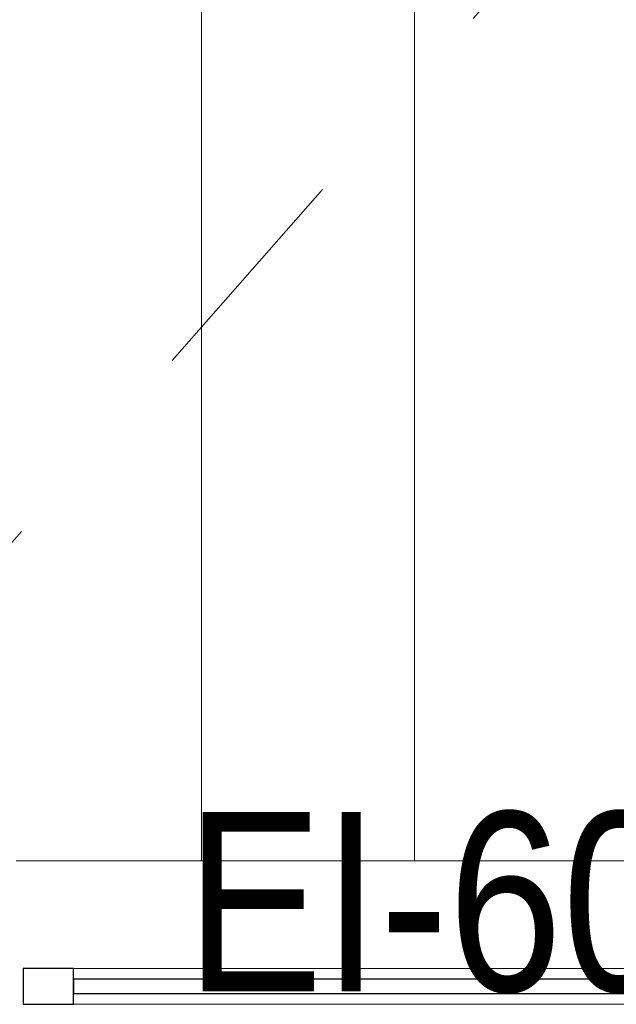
# Model space of a CAD drawing. Header units: millimetres. Extents: x -2180 to 91692, y -6418 to 21859.
# Tile 7 of 256: x 1113 to 1945, y 7654 to 9026. Entities that reach past the tile are written whole.
import ezdxf

# ---------------------------------------------------------------- set-up
doc = ezdxf.new("R2010")
doc.units = ezdxf.units.MM
doc.linetypes.add('IMPORT-Dash', pattern=[635, 317.5, -317.5])
for name, color, linetype, lineweight in [('_Beyond_', 7, 'Continuous', 9), ('Stairs', 7, 'Continuous', 9), ('Walls', 7, 'Continuous', 9), ('Windows', 7, 'Continuous', 9), ('Windows-1', 7, 'Continuous', 25)]:
    doc.layers.add(name, color=color, linetype=linetype, lineweight=lineweight)
doc.layers.add('Text Notes-1', color=1, linetype='Continuous', lineweight=9, true_color=0xff0000)
doc.layers.add('Trapp_punktiir', color=9, linetype='IMPORT-Dash', lineweight=9, true_color=0x808080)
doc.styles.add('Swis721 Cn BT_I', font='swissci.ttf', dxfattribs={"height": 250})

# ---------------------------------------------------------------- blocks, each defined once
blk = doc.blocks.new('Cast-In-Place Stair - ___-853713-1 Korruse  plaan')
at = {"layer": '_Beyond_'}
blk.add_line((1663.5, 12866.1), (1663.5, 7854.3), dxfattribs=at)
blk = doc.blocks.new('Cast-In-Place Stair - ___-853709-1 Korruse  plaan')
at = {"layer": '_Beyond_'}
blk.add_line((1366.4, 12866.1), (1366.4, 7854.3), dxfattribs=at)
blk = doc.blocks.new('SMA_W1_ 1-jaotus - -A-05_1200x1500mm-1804721-1 Korruse  plaan')
at = {"layer": 'Windows'}
for p, q in [((-520, -24.5), (520, -24.5)), ((520, -74.5), (-520, -74.5))]:
    blk.add_line(p, q, dxfattribs=at)
at = {"layer": 'Windows-1'}
for p, q in [((-520, -24.5), (-590, -24.5)), ((-590, -24.5), (-590, -74.5)), ((-520, -74.5), (-520, -24.5)), ((590, -24.5), (520, -24.5)), ((520, -24.5), (520, -74.5)), ((590, -74.5), (590, -24.5)), ((520, -39.5), (-520, -39.5)), ((-520, -39.5), (-520, -59.5)), ((520, -59.5), (520, -39.5)), ((-520, -59.5), (520, -59.5)), ((-590, -74.5), (-520, -74.5)), ((520, -74.5), (590, -74.5))]:
    blk.add_line(p, q, dxfattribs=at)

msp = doc.modelspace()

# ---------------------------------------------------------------- linework, layer by layer
at = {"layer": 'Trapp_punktiir'}
msp.add_line((3213.8, 10696), (662.2, 7798.3), dxfattribs=at)
at = {"layer": 'Walls'}
msp.add_line((1107.9, 7854.3), (2307.9, 7854.3), dxfattribs=at)

# ---------------------------------------------------------------- block references
at = {"layer": '_Beyond_'}
msp.add_blockref('Cast-In-Place Stair - ___-853709-1 Korruse  plaan', (0, 0), dxfattribs=at)
at = {"layer": 'Stairs'}
msp.add_blockref('Cast-In-Place Stair - ___-853713-1 Korruse  plaan', (0, 0), dxfattribs=at)
at = {"layer": 'Windows'}
msp.add_blockref('SMA_W1_ 1-jaotus - -A-05_1200x1500mm-1804721-1 Korruse  plaan', (1707.9, 7728.8), dxfattribs=at)

# ---------------------------------------------------------------- texts
at = {"layer": 'Text Notes-1', "insert": (1344.4, 7922.4), "char_height": 250, "width": 817.721, "attachment_point": 1, "style": 'Swis721 Cn BT_I'}
msp.add_mtext('EI-60', dxfattribs=at)

doc.saveas('drawing.dxf')
